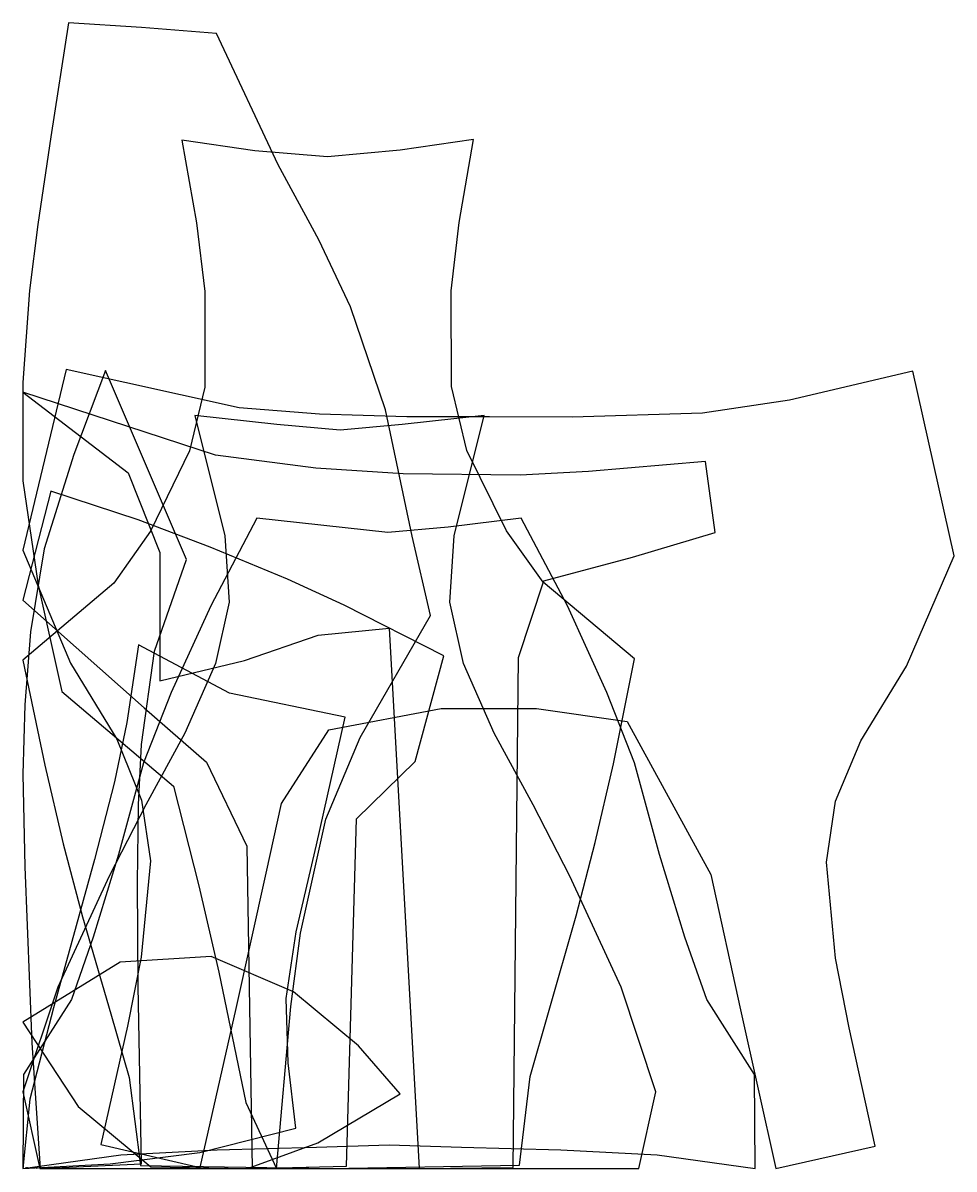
# Model space of a CAD drawing. Extents: x 0 to 1577, y -1 to 1940.
import ezdxf

# ---------------------------------------------------------------- set-up
doc = ezdxf.new("R2010")
doc.units = 0
doc.layers.add('1', color=7, linetype='Continuous')
doc.layers.add('19', color=7, linetype='Continuous')

# ---------------------------------------------------------------- blocks, each defined once
blk = doc.blocks.new('PART001')
at = {"layer": '1'}
blk.add_lwpolyline([(199, 5), (520, 0), (841, 6), (859, 156), (890, 264), (937, 428), (969, 552), (1000, 685), (1036, 863), (881, 993), (819, 1080), (752, 1216), (726, 1324), (725, 1486), (739, 1602), (763, 1742), (639, 1724), (516, 1713), (393, 1723), (269, 1741), (294, 1601), (308, 1485), (308, 1323), (282, 1215), (216, 1079), (154, 991), (0, 861), (37, 683), (68, 550), (101, 426), (149, 262), (180, 154)], close=True, dxfattribs=at)
at = {"layer": '19'}
blk.add_text('PART001', height=1, dxfattribs=at).set_placement((0, 0))
blk = doc.blocks.new('PART002')
at = {"layer": '1'}
blk.add_lwpolyline([(0, 0), (148, 8), (299.698113, 26.962264), (462.432101, 68.443477), (449, 179), (446, 288), (463, 401), (497, 548), (545.561671, 764.01571), (350, 805), (196, 887), (176, 755), (155, 655), (121, 523), (52, 272), (11.877301, 117.453306)], close=True, dxfattribs=at)
at = {"layer": '19'}
blk.add_text('PART002', height=1, dxfattribs=at).set_placement((0, 0))
blk = doc.blocks.new('PART003')
at = {"layer": '1'}
blk.add_lwpolyline([(255, 647.645161), (298, 478.645161), (332, 332.645161), (377.571429, 111.799007), (429.478111, 0), (454, 274.645161), (470, 398.645161), (513, 591.645161), (571, 729.645161), (690, 936.645161), (659, 1070.645161), (613.849278, 1284.517002), (555.041812, 1459.157356), (501, 1572.645161), (432, 1699.645161), (328, 1921.645161), (201, 1931.645161), (77, 1939.645161), (47, 1746.645161), (25, 1598.645161), (11, 1486.645161), (0, 1330.645161), (0, 1164.171477), (26, 987.645161), (65.818124, 807.597994)], close=True, dxfattribs=at)
at = {"layer": '19'}
blk.add_text('PART003', height=1, dxfattribs=at).set_placement((0, 0))
blk = doc.blocks.new('PART004')
at = {"layer": '1'}
blk.add_lwpolyline([(29, 0), (201, 8), (195, 309), (194, 484), (196, 616), (201, 718), (223, 876), (277, 1031), (140.096798, 1351.454902), (86, 1209), (35.821297, 1048.970624), (13, 909), (3, 785), (0, 668), (3, 511), (15, 213)], close=True, dxfattribs=at)
at = {"layer": '19'}
blk.add_text('PART004', height=1, dxfattribs=at).set_placement((0, 0))
blk = doc.blocks.new('PART005')
at = {"layer": '1'}
blk.add_lwpolyline([(232.112814, 826), (375.027814, 859.96), (500.112814, 903), (620.112814, 915), (671.112814, 0), (830.112814, 2), (839.112814, 865), (882.112814, 995), (1032.112814, 1035), (1172.112814, 1077), (1156.112814, 1197), (958.112814, 1180), (842.112814, 1174), (644.112814, 1176), (496.112814, 1186), (326.112814, 1208), (0, 1314.691229), (178.112814, 1178), (232.112814, 1043)], close=True, dxfattribs=at)
at = {"layer": '19'}
blk.add_text('PART005', height=1, dxfattribs=at).set_placement((0, 0))
blk = doc.blocks.new('PART006')
at = {"layer": '1'}
blk.add_lwpolyline([(1043.288889, 0), (1072.133334, 129.8), (1013.105129, 306.884615), (926.066667, 495), (864.066667, 616), (798.066667, 737), (746.066667, 855), (723.066667, 959), (730.066667, 1071), (781.066667, 1275), (642.066667, 1260), (537.066667, 1250), (430.066667, 1260), (291.066667, 1275), (342.066667, 1071), (349.066667, 959), (326.066667, 855), (274.066667, 737), (208.066667, 616), (146.066667, 495), (59.028205, 306.884615), (0, 129.8), (28.844445, 0)], close=True, dxfattribs=at)
at = {"layer": '19'}
blk.add_text('PART006', height=1, dxfattribs=at).set_placement((0, 0))
blk = doc.blocks.new('PART007')
at = {"layer": '1'}
blk.add_lwpolyline([(620, 40), (743, 36), (911, 32), (1074, 23), (1240, 0), (1239, 159), (1158, 286), (1121, 392), (1078, 532), (1036, 687), (989, 806), (922, 953), (844, 1101), (720, 1086), (618, 1077), (396, 1101), (318, 953), (251, 806), (204, 687), (162, 532), (119, 392), (82, 286), (1, 159), (0, 0), (166, 23), (329, 32), (497, 36)], close=True, dxfattribs=at)
at = {"layer": '19'}
blk.add_text('PART007', height=1, dxfattribs=at).set_placement((0, 0))
blk = doc.blocks.new('PART008')
at = {"layer": '1'}
blk.add_lwpolyline([(90.060117, 882), (205.060117, 780), (311.060117, 688), (379.060117, 546), (388.060117, 0), (548.060117, 4), (565.060117, 592), (664.060117, 689), (713.060117, 868), (544.060117, 954), (448.060117, 998), (317.060117, 1052), (195.377577, 1098.238095), (47.060117, 1147), (0, 962.52434)], close=True, dxfattribs=at)
at = {"layer": '19'}
blk.add_text('PART008', height=1, dxfattribs=at).set_placement((0, 0))
blk = doc.blocks.new('PART009')
at = {"layer": '1'}
blk.add_lwpolyline([(93.835457, 105.004593), (216.450561, 2.825339), (380.320222, 0), (499.267986, 43.517475), (639.005166, 126.549712), (568.420965, 207.993021), (458.387181, 299.16387), (318.720514, 359.021013), (164.471323, 349.577185), (0, 247.991956)], close=True, dxfattribs=at)
at = {"layer": '19'}
blk.add_text('PART009', height=1, dxfattribs=at).set_placement((0, 0))
blk = doc.blocks.new('PART010')
at = {"layer": '1'}
blk.add_lwpolyline([(80.520588, 855.611111), (159.041056, 727), (201.041056, 624), (216.041056, 521), (200.041056, 358), (177.041056, 241), (132.041056, 41), (300.041056, 2), (361.041056, 271), (412.041056, 500), (438.041056, 618), (518.041056, 743), (708.041056, 779), (870.041056, 779), (1023.041056, 757), (1165.041056, 498), (1215.041056, 269), (1275.041056, 0), (1443.041056, 38), (1399.041056, 238), (1376.041056, 356), (1361.041056, 519), (1376.041056, 622), (1419.041056, 724), (1496.326505, 850.588235), (1576.959889, 1037.421687), (1507.041056, 1350), (1298.041056, 1301), (1151.041056, 1279), (930.041056, 1272), (790.041056, 1273), (650.041056, 1273), (502.041056, 1277), (366.041056, 1288), (73.041056, 1353), (0, 1046.847507)], close=True, dxfattribs=at)
at = {"layer": '19'}
blk.add_text('PART010', height=1, dxfattribs=at).set_placement((0, 0))

msp = doc.modelspace()

# ---------------------------------------------------------------- block references
ref = msp.add_blockref('PART003', (0, 0))
ref.add_attrib('AOF_MIRROR_ALLOWED', '0', (0, 0), dxfattribs={"height": 2.5})
ref.add_attrib('AOF_COORDINATE_SYSTEM', 'x_width_y_length', (0, 0), dxfattribs={"height": 2.5})
ref.add_attrib('AOF_ROTATIONS', '0 180', (0, 0), dxfattribs={"height": 2.5})
ref = msp.add_blockref('PART001', (0, 0))
ref.add_attrib('AOF_MIRROR_ALLOWED', '0', (0, 0), dxfattribs={"height": 2.5})
ref.add_attrib('AOF_COORDINATE_SYSTEM', 'x_width_y_length', (0, 0), dxfattribs={"height": 2.5})
ref.add_attrib('AOF_ROTATIONS', '0 180', (0, 0), dxfattribs={"height": 2.5})
ref = msp.add_blockref('PART010', (0, 0))
ref.add_attrib('AOF_MIRROR_ALLOWED', '0', (0, 0), dxfattribs={"height": 2.5})
ref.add_attrib('AOF_COORDINATE_SYSTEM', 'x_width_y_length', (0, 0), dxfattribs={"height": 2.5})
ref.add_attrib('AOF_ROTATIONS', '0 180', (0, 0), dxfattribs={"height": 2.5})
ref = msp.add_blockref('PART004', (0, 0))
ref.add_attrib('AOF_MIRROR_ALLOWED', '0', (0, 0), dxfattribs={"height": 2.5})
ref.add_attrib('AOF_COORDINATE_SYSTEM', 'x_width_y_length', (0, 0), dxfattribs={"height": 2.5})
ref.add_attrib('AOF_ROTATIONS', '0 180', (0, 0), dxfattribs={"height": 2.5})
ref = msp.add_blockref('PART005', (0, 0))
ref.add_attrib('AOF_MIRROR_ALLOWED', '0', (0, 0), dxfattribs={"height": 2.5})
ref.add_attrib('AOF_COORDINATE_SYSTEM', 'x_width_y_length', (0, 0), dxfattribs={"height": 2.5})
ref.add_attrib('AOF_ROTATIONS', '0 180', (0, 0), dxfattribs={"height": 2.5})
ref = msp.add_blockref('PART006', (0, 0))
ref.add_attrib('AOF_MIRROR_ALLOWED', '0', (0, 0), dxfattribs={"height": 2.5})
ref.add_attrib('AOF_COORDINATE_SYSTEM', 'x_width_y_length', (0, 0), dxfattribs={"height": 2.5})
ref.add_attrib('AOF_ROTATIONS', '0 180', (0, 0), dxfattribs={"height": 2.5})
ref = msp.add_blockref('PART008', (0, 0))
ref.add_attrib('AOF_MIRROR_ALLOWED', '0', (0, 0), dxfattribs={"height": 2.5})
ref.add_attrib('AOF_COORDINATE_SYSTEM', 'x_width_y_length', (0, 0), dxfattribs={"height": 2.5})
ref.add_attrib('AOF_ROTATIONS', '0 180', (0, 0), dxfattribs={"height": 2.5})
ref = msp.add_blockref('PART007', (0, 0))
ref.add_attrib('AOF_MIRROR_ALLOWED', '0', (0, 0), dxfattribs={"height": 2.5})
ref.add_attrib('AOF_COORDINATE_SYSTEM', 'x_width_y_length', (0, 0), dxfattribs={"height": 2.5})
ref.add_attrib('AOF_ROTATIONS', '0 180', (0, 0), dxfattribs={"height": 2.5})
ref = msp.add_blockref('PART002', (0, 0))
ref.add_attrib('AOF_MIRROR_ALLOWED', '0', (0, 0), dxfattribs={"height": 2.5})
ref.add_attrib('AOF_COORDINATE_SYSTEM', 'x_width_y_length', (0, 0), dxfattribs={"height": 2.5})
ref.add_attrib('AOF_ROTATIONS', '0 180', (0, 0), dxfattribs={"height": 2.5})
ref = msp.add_blockref('PART009', (0, 0))
ref.add_attrib('AOF_MIRROR_ALLOWED', '0', (0, 0), dxfattribs={"height": 2.5})
ref.add_attrib('AOF_COORDINATE_SYSTEM', 'x_width_y_length', (0, 0), dxfattribs={"height": 2.5})
ref.add_attrib('AOF_ROTATIONS', '0 180', (0, 0), dxfattribs={"height": 2.5})

doc.saveas('drawing.dxf')
